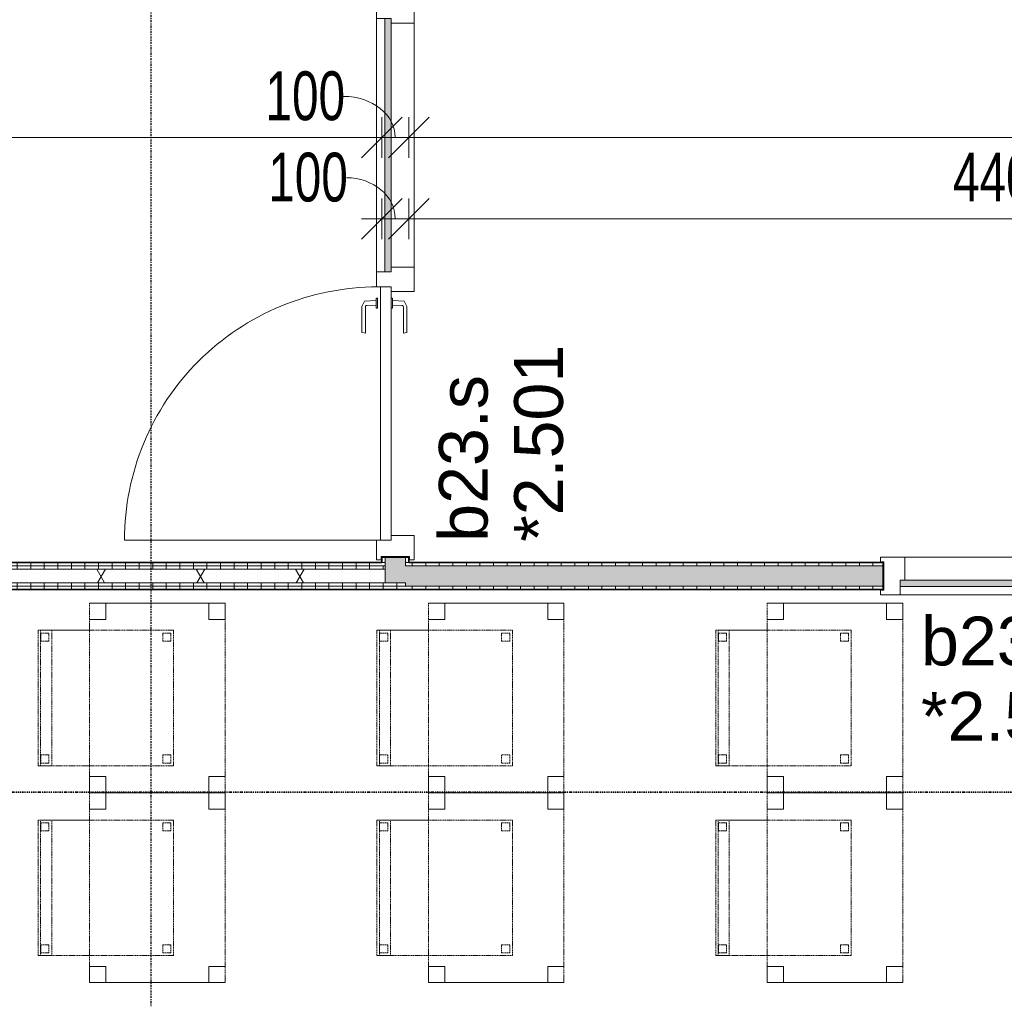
# Model space of a CAD drawing. Header units: millimetres. Extents: x -80560 to 110805, y -11020 to 52719.
# Tile 14 of 182: x 39809 to 43442, y 16538 to 20153. Entities that reach past the tile are written whole.
import ezdxf

# ---------------------------------------------------------------- set-up
doc = ezdxf.new("R2010")
doc.units = ezdxf.units.MM
for name, pattern in [('CENTER2', [20, 8, -4, 4, -4]), ('DASHDOT2', [8, 4, -2, 0, -2]), ('DASHED2', [6, 4, -2])]:
    doc.linetypes.add(name, pattern=pattern)
for name, color, linetype, lineweight in [('A-ANNO-DIMS', 211, 'Continuous', 9), ('A-ANNO-DIMS-100', 211, 'Continuous', 9), ('A-DOOR', 31, 'Continuous', 18), ('A-GLAZ', 151, 'Continuous', 18), ('A-GLAZ-IDEN', 152, 'Continuous', 18), ('A-WALL', 113, 'Continuous', 35), ('A-WALL-PATT', 111, 'Continuous', 35), ('G-ANNO-SYMB', 111, 'Continuous', 9), ('I-FURN', 30, 'Continuous', 18), ('I-WALL', 2, 'Continuous', 18), ('S-GRID', 1, 'Continuous', 9)]:
    doc.layers.add(name, color=color, linetype=linetype, lineweight=lineweight)
doc.styles.add('Arial', font='arial.ttf', dxfattribs={"height": 180})
doc.styles.add('Arial_6', font='arial.ttf', dxfattribs={"width": 0.7, "height": 180})
doc.dimstyles.new('n3o_1_8', dxfattribs={"dimscale": 304.8, "dimtxt": 183.646692, "dimasz": 0.492126, "dimexe": 0.246063, "dimexo": 0.0625, "dimgap": 0.032808, "dimtad": 1, "dimdec": 0, "dimdsep": 46, "dimtxsty": 'Arial_6', "dimblk1": 'OBLIQUE', "dimblk2": 'OBLIQUE', "dimsah": 1, "dimcen": 0.09, "dimdle": 0.246063, "dimazin": 0, "dimtfac": 1, "dimtdec": 4, "dimtix": 1, "dimtmove": 0, "dimatfit": 3, "dimfxl": 0.246063, "dimfxlon": 1, "dimtvp": 1, "dimtolj": 1, "dimtzin": 0, "dimarcsym": 2})
doc.dimstyles.new('n3o_1_8_1', dxfattribs={"dimscale": 304.8, "dimtxt": 183.646692, "dimasz": 0.492126, "dimexe": 0.246063, "dimexo": 0.0625, "dimgap": 0.032808, "dimtad": 1, "dimdec": 0, "dimdsep": 46, "dimtxsty": 'Arial_6', "dimblk1": 'OBLIQUE', "dimblk2": 'OBLIQUE', "dimsah": 1, "dimcen": 0.09, "dimdle": 0.246063, "dimazin": 0, "dimtfac": 1, "dimtdec": 4, "dimtix": 1, "dimtmove": 1, "dimatfit": 3, "dimfxl": 0.246063, "dimfxlon": 1, "dimtvp": 1, "dimtolj": 1, "dimtzin": 0, "dimarcsym": 2})
pattern_1 = [(360, (41144.82, 19150), (9e-14, 50), [])]
pattern_2 = [(90, (39200.07, 18050), (-50, 2e-13), [])]
pattern_3 = [(270, (46107.32, 18150), (50, 2e-13), [])]

# ---------------------------------------------------------------- blocks, each defined once
blk = doc.blocks.new('82_tafel1 - tafel 500x700 2-30664860-DO_02 tweede verdieping')
at = {"layer": 'I-FURN', "linetype": 'DASHED2'}
for p, q in [((-350, -250), (-350, 250)), ((-350, 250), (350, 250)), ((350, 250), (-350, 250)), ((-350, 250), (-350, -250)), ((-350, 250), (-350, 190)), ((-290, 250), (-350, 250)), ((-290, 190), (-290, 250)), ((-290, 250), (290, 250)), ((-290, 250), (-290, 190)), ((290, 250), (290, 190)), ((290, 190), (290, 250)), ((350, 250), (290, 250)), ((350, 250), (350, -250)), ((350, -250), (350, 250)), ((350, 190), (350, 250)), ((-350, -190), (-350, 190)), ((-350, 190), (-290, 190)), ((-290, 190), (-350, 190)), ((290, 190), (350, 190)), ((350, 190), (290, 190)), ((350, 190), (350, -190)), ((-290, -190), (-350, -190)), ((-350, -190), (-290, -190)), ((-350, -190), (-350, -250)), ((-290, -250), (-290, -190)), ((-290, -190), (-290, -250)), ((350, -190), (290, -190)), ((290, -190), (290, -250)), ((290, -250), (290, -190)), ((290, -190), (350, -190)), ((350, -250), (350, -190)), ((350, -250), (-350, -250)), ((-350, -250), (350, -250)), ((-350, -250), (-290, -250)), ((290, -250), (-290, -250)), ((290, -250), (350, -250))]:
    blk.add_line(p, q, dxfattribs=at)
blk = doc.blocks.new('82_zitmeubel - stoel 500x500-V243-DO_02 tweede verdieping')
at = {"layer": 'I-FURN', "linetype": 'DASHED2'}
for p, q in [((-192.1, 263), (-192.1, 73)), ((-192.1, 254.1), (-192.1, 263)), ((307.9, 263), (-192.1, 263)), ((307.9, 263), (-192.1, 263)), ((307.9, 73), (307.9, 263)), ((307.9, 263), (307.9, 254.1)), ((-192.1, 213), (-192.1, 254.1)), ((-192.1, 254.1), (307.9, 254.1)), ((-182.1, 252), (-182.1, 224)), ((-182.1, 224), (-182.1, 252)), ((-153.1, 253), (-181.1, 253)), ((-181.1, 253), (-153.1, 253)), ((-181.1, 223), (-153.1, 223)), ((-153.1, 223), (-181.1, 223)), ((-152.1, 224), (-152.1, 252)), ((-152.1, 252), (-152.1, 224)), ((267.9, 252), (267.9, 224)), ((267.9, 224), (267.9, 252)), ((296.9, 253), (268.9, 253)), ((268.9, 253), (296.9, 253)), ((268.9, 223), (296.9, 223)), ((296.9, 223), (268.9, 223)), ((297.9, 224), (297.9, 252)), ((297.9, 252), (297.9, 224)), ((307.9, 254.1), (307.9, 213)), ((-192.1, 73), (-192.1, 213)), ((-192.1, 213), (307.9, 213)), ((307.9, 213), (307.9, 73)), ((-192.1, 73), (-192.1, -237)), ((-192.1, -237), (-192.1, 73)), ((307.9, -237), (307.9, 73)), ((307.9, 73), (307.9, -237)), ((-182.1, -198), (-182.1, -226)), ((-182.1, -226), (-182.1, -198)), ((-153.1, -197), (-181.1, -197)), ((-181.1, -197), (-153.1, -197)), ((-152.1, -226), (-152.1, -198)), ((-152.1, -198), (-152.1, -226)), ((267.9, -198), (267.9, -226)), ((267.9, -226), (267.9, -198)), ((296.9, -197), (268.9, -197)), ((268.9, -197), (296.9, -197)), ((297.9, -226), (297.9, -198)), ((297.9, -198), (297.9, -226)), ((307.9, -237), (-192.1, -237)), ((307.9, -237), (-192.1, -237)), ((-181.1, -227), (-153.1, -227)), ((-153.1, -227), (-181.1, -227)), ((268.9, -227), (296.9, -227)), ((296.9, -227), (268.9, -227))]:
    blk.add_line(p, q, dxfattribs=at)
for centre, start, end in [((-181.1, 252), 90, 180), ((-181.1, 252), 90, 180), ((-181.1, 224), 180, 270), ((-181.1, 224), 180, 270), ((-153.1, 252), 0, 90), ((-153.1, 252), 0, 90), ((-153.1, 224), 270, 0), ((-153.1, 224), 270, 0), ((268.9, 252), 90, 180), ((268.9, 252), 90, 180), ((268.9, 224), 180, 270), ((268.9, 224), 180, 270), ((296.9, 252), 0, 90), ((296.9, 252), 0, 90), ((296.9, 224), 270, 0), ((296.9, 224), 270, 0), ((-181.1, -198), 90, 180), ((-181.1, -198), 105, 180), ((-181.1, -198), 90, 105), ((-153.1, -198), 0, 90), ((-153.1, -198), 75, 90), ((-153.1, -198), 45, 75), ((-153.1, -198), 0, 45), ((268.9, -198), 90, 180), ((268.9, -198), 90, 180), ((296.9, -198), 0, 90), ((296.9, -198), 30, 90), ((296.9, -198), 0, 30), ((-181.1, -226), 180, 270), ((-181.1, -226), 180, 255), ((-181.1, -226), 255, 270), ((-153.1, -226), 270, 0), ((-153.1, -226), 270, 330), ((-153.1, -226), 330, 0), ((268.9, -226), 180, 270), ((268.9, -226), 180, 210), ((268.9, -226), 210, 255), ((268.9, -226), 255, 270), ((296.9, -226), 270, 0), ((296.9, -226), 270, 315), ((296.9, -226), 315, 0)]:
    blk.add_arc(centre, 1, start, end, dxfattribs=at)
blk = doc.blocks.new('82_zitmeubel - stoel 500x500-V244-DO_02 tweede verdieping')
at = {"layer": 'I-FURN', "linetype": 'DASHED2'}
for p, q in [((-192.1, 263), (-192.1, 73)), ((-192.1, 254.1), (-192.1, 263)), ((307.9, 263), (-192.1, 263)), ((307.9, 263), (-192.1, 263)), ((307.9, 73), (307.9, 263)), ((307.9, 263), (307.9, 254.1)), ((-192.1, 213), (-192.1, 254.1)), ((-192.1, 254.1), (307.9, 254.1)), ((-182.1, 252), (-182.1, 224)), ((-182.1, 224), (-182.1, 252)), ((-153.1, 253), (-181.1, 253)), ((-181.1, 253), (-153.1, 253)), ((-181.1, 223), (-153.1, 223)), ((-153.1, 223), (-181.1, 223)), ((-152.1, 224), (-152.1, 252)), ((-152.1, 252), (-152.1, 224)), ((267.9, 252), (267.9, 224)), ((267.9, 224), (267.9, 252)), ((296.9, 253), (268.9, 253)), ((268.9, 253), (296.9, 253)), ((268.9, 223), (296.9, 223)), ((296.9, 223), (268.9, 223)), ((297.9, 224), (297.9, 252)), ((297.9, 252), (297.9, 224)), ((307.9, 254.1), (307.9, 213)), ((-192.1, 73), (-192.1, 213)), ((-192.1, 213), (307.9, 213)), ((307.9, 213), (307.9, 73)), ((-192.1, 73), (-192.1, -237)), ((-192.1, -237), (-192.1, 73)), ((307.9, -237), (307.9, 73)), ((307.9, 73), (307.9, -237)), ((-182.1, -198), (-182.1, -226)), ((-182.1, -226), (-182.1, -198)), ((-153.1, -197), (-181.1, -197)), ((-181.1, -197), (-153.1, -197)), ((-152.1, -226), (-152.1, -198)), ((-152.1, -198), (-152.1, -226)), ((267.9, -198), (267.9, -226)), ((267.9, -226), (267.9, -198)), ((296.9, -197), (268.9, -197)), ((268.9, -197), (296.9, -197)), ((297.9, -226), (297.9, -198)), ((297.9, -198), (297.9, -226)), ((307.9, -237), (-192.1, -237)), ((307.9, -237), (-192.1, -237)), ((-181.1, -227), (-153.1, -227)), ((-153.1, -227), (-181.1, -227)), ((268.9, -227), (296.9, -227)), ((296.9, -227), (268.9, -227))]:
    blk.add_line(p, q, dxfattribs=at)
for centre, start, end in [((-181.1, 252), 90, 180), ((-181.1, 252), 90, 180), ((-181.1, 224), 180, 270), ((-181.1, 224), 180, 270), ((-153.1, 252), 0, 90), ((-153.1, 252), 0, 90), ((-153.1, 224), 270, 0), ((-153.1, 224), 270, 0), ((268.9, 252), 90, 180), ((268.9, 252), 90, 180), ((268.9, 224), 180, 270), ((268.9, 224), 180, 270), ((296.9, 252), 0, 90), ((296.9, 252), 0, 90), ((296.9, 224), 270, 0), ((296.9, 224), 270, 0), ((-181.1, -198), 90, 180), ((-181.1, -198), 120, 165), ((-181.1, -198), 165, 180), ((-181.1, -198), 90, 120), ((-153.1, -198), 0, 90), ((-153.1, -198), 15, 90), ((-153.1, -198), 0, 15), ((268.9, -198), 90, 180), ((268.9, -198), 90, 165), ((268.9, -198), 165, 180), ((296.9, -198), 0, 90), ((296.9, -198), 60, 90), ((296.9, -198), 15, 60), ((296.9, -198), 0, 15), ((-181.1, -226), 180, 270), ((-181.1, -226), 180, 240), ((-181.1, -226), 240, 270), ((-153.1, -226), 270, 0), ((-153.1, -226), 270, 315), ((-153.1, -226), 315, 0), ((268.9, -226), 180, 270), ((268.9, -226), 180, 225), ((268.9, -226), 225, 270), ((296.9, -226), 270, 0), ((296.9, -226), 270, 300), ((296.9, -226), 300, 0)]:
    blk.add_arc(centre, 1, start, end, dxfattribs=at)
blk = doc.blocks.new('82_zitmeubel - stoel 500x500-V245-DO_02 tweede verdieping')
at = {"layer": 'I-FURN', "linetype": 'DASHED2'}
for p, q in [((-192.1, 263), (-192.1, 73)), ((-192.1, 254.1), (-192.1, 263)), ((307.9, 263), (-192.1, 263)), ((307.9, 263), (-192.1, 263)), ((307.9, 73), (307.9, 263)), ((307.9, 263), (307.9, 254.1)), ((-192.1, 213), (-192.1, 254.1)), ((-192.1, 254.1), (307.9, 254.1)), ((-182.1, 252), (-182.1, 224)), ((-182.1, 224), (-182.1, 252)), ((-153.1, 253), (-181.1, 253)), ((-181.1, 253), (-153.1, 253)), ((-181.1, 223), (-153.1, 223)), ((-153.1, 223), (-181.1, 223)), ((-152.1, 224), (-152.1, 252)), ((-152.1, 252), (-152.1, 224)), ((267.9, 252), (267.9, 224)), ((267.9, 224), (267.9, 252)), ((296.9, 253), (268.9, 253)), ((268.9, 253), (296.9, 253)), ((268.9, 223), (296.9, 223)), ((296.9, 223), (268.9, 223)), ((297.9, 224), (297.9, 252)), ((297.9, 252), (297.9, 224)), ((307.9, 254.1), (307.9, 213)), ((-192.1, 73), (-192.1, 213)), ((-192.1, 213), (307.9, 213)), ((307.9, 213), (307.9, 73)), ((-192.1, 73), (-192.1, -237)), ((-192.1, -237), (-192.1, 73)), ((307.9, -237), (307.9, 73)), ((307.9, 73), (307.9, -237)), ((-182.1, -198), (-182.1, -226)), ((-182.1, -226), (-182.1, -198)), ((-153.1, -197), (-181.1, -197)), ((-181.1, -197), (-153.1, -197)), ((-152.1, -226), (-152.1, -198)), ((-152.1, -198), (-152.1, -226)), ((267.9, -198), (267.9, -226)), ((267.9, -226), (267.9, -198)), ((296.9, -197), (268.9, -197)), ((268.9, -197), (296.9, -197)), ((297.9, -226), (297.9, -198)), ((297.9, -198), (297.9, -226)), ((307.9, -237), (-192.1, -237)), ((307.9, -237), (-192.1, -237)), ((-181.1, -227), (-153.1, -227)), ((-153.1, -227), (-181.1, -227)), ((268.9, -227), (296.9, -227)), ((296.9, -227), (268.9, -227))]:
    blk.add_line(p, q, dxfattribs=at)
for centre, start, end in [((-181.1, 252), 90, 180), ((-181.1, 252), 90, 180), ((-181.1, 224), 180, 270), ((-181.1, 224), 180, 270), ((-153.1, 252), 0, 90), ((-153.1, 252), 0, 90), ((-153.1, 224), 270, 0), ((-153.1, 224), 270, 0), ((268.9, 252), 90, 180), ((268.9, 252), 90, 180), ((268.9, 224), 180, 270), ((268.9, 224), 180, 270), ((296.9, 252), 0, 90), ((296.9, 252), 0, 90), ((296.9, 224), 270, 0), ((296.9, 224), 270, 0), ((-181.1, -198), 90, 180), ((-181.1, -198), 120, 180), ((-181.1, -198), 90, 120), ((-153.1, -198), 0, 90), ((-153.1, -198), 0, 90), ((268.9, -198), 90, 180), ((268.9, -198), 90, 180), ((296.9, -198), 0, 90), ((296.9, -198), 0, 90), ((-181.1, -226), 180, 270), ((-181.1, -226), 180, 270), ((-153.1, -226), 270, 0), ((-153.1, -226), 270, 0), ((268.9, -226), 180, 270), ((268.9, -226), 180, 270), ((296.9, -226), 270, 0), ((296.9, -226), 270, 0)]:
    blk.add_arc(centre, 1, start, end, dxfattribs=at)
blk = doc.blocks.new('82_zitmeubel - stoel 500x500-V246-DO_02 tweede verdieping')
at = {"layer": 'I-FURN', "linetype": 'DASHED2'}
for p, q in [((-192.1, 263), (-192.1, 73)), ((-192.1, 254.1), (-192.1, 263)), ((307.9, 263), (-192.1, 263)), ((307.9, 263), (-192.1, 263)), ((307.9, 73), (307.9, 263)), ((307.9, 263), (307.9, 254.1)), ((-192.1, 213), (-192.1, 254.1)), ((-192.1, 254.1), (307.9, 254.1)), ((-182.1, 252), (-182.1, 224)), ((-182.1, 224), (-182.1, 252)), ((-153.1, 253), (-181.1, 253)), ((-181.1, 253), (-153.1, 253)), ((-181.1, 223), (-153.1, 223)), ((-153.1, 223), (-181.1, 223)), ((-152.1, 224), (-152.1, 252)), ((-152.1, 252), (-152.1, 224)), ((267.9, 252), (267.9, 224)), ((267.9, 224), (267.9, 252)), ((296.9, 253), (268.9, 253)), ((268.9, 253), (296.9, 253)), ((268.9, 223), (296.9, 223)), ((296.9, 223), (268.9, 223)), ((297.9, 224), (297.9, 252)), ((297.9, 252), (297.9, 224)), ((307.9, 254.1), (307.9, 213)), ((-192.1, 73), (-192.1, 213)), ((-192.1, 213), (307.9, 213)), ((307.9, 213), (307.9, 73)), ((-192.1, 73), (-192.1, -237)), ((-192.1, -237), (-192.1, 73)), ((307.9, -237), (307.9, 73)), ((307.9, 73), (307.9, -237)), ((-182.1, -198), (-182.1, -226)), ((-182.1, -226), (-182.1, -198)), ((-153.1, -197), (-181.1, -197)), ((-181.1, -197), (-153.1, -197)), ((-152.1, -226), (-152.1, -198)), ((-152.1, -198), (-152.1, -226)), ((267.9, -198), (267.9, -226)), ((267.9, -226), (267.9, -198)), ((296.9, -197), (268.9, -197)), ((268.9, -197), (296.9, -197)), ((297.9, -226), (297.9, -198)), ((297.9, -198), (297.9, -226)), ((307.9, -237), (-192.1, -237)), ((307.9, -237), (-192.1, -237)), ((-181.1, -227), (-153.1, -227)), ((-153.1, -227), (-181.1, -227)), ((268.9, -227), (296.9, -227)), ((296.9, -227), (268.9, -227))]:
    blk.add_line(p, q, dxfattribs=at)
for centre, start, end in [((-181.1, 252), 90, 180), ((-181.1, 252), 90, 180), ((-181.1, 224), 180, 270), ((-181.1, 224), 180, 270), ((-153.1, 252), 0, 90), ((-153.1, 252), 0, 90), ((-153.1, 224), 270, 0), ((-153.1, 224), 270, 0), ((268.9, 252), 90, 180), ((268.9, 252), 90, 180), ((268.9, 224), 180, 270), ((268.9, 224), 180, 270), ((296.9, 252), 0, 90), ((296.9, 252), 0, 90), ((296.9, 224), 270, 0), ((296.9, 224), 270, 0), ((-181.1, -198), 90, 180), ((-181.1, -198), 90, 180), ((-153.1, -198), 0, 90), ((-153.1, -198), 15, 90), ((-153.1, -198), 0, 15), ((268.9, -198), 90, 180), ((268.9, -198), 90, 180), ((296.9, -198), 0, 90), ((296.9, -198), 0, 90), ((-181.1, -226), 180, 270), ((-181.1, -226), 180, 210), ((-181.1, -226), 210, 270), ((-153.1, -226), 270, 0), ((-153.1, -226), 270, 345), ((-153.1, -226), 345, 0), ((268.9, -226), 180, 270), ((268.9, -226), 180, 270), ((296.9, -226), 270, 0), ((296.9, -226), 270, 0)]:
    blk.add_arc(centre, 1, start, end, dxfattribs=at)
blk = doc.blocks.new('82_zitmeubel - stoel 500x500-V57-DO_02 tweede verdieping')
at = {"layer": 'I-FURN', "linetype": 'DASHED2'}
for p, q in [((-192.1, 263), (-192.1, 73)), ((-192.1, 254.1), (-192.1, 263)), ((307.9, 263), (-192.1, 263)), ((307.9, 263), (-192.1, 263)), ((307.9, 73), (307.9, 263)), ((307.9, 263), (307.9, 254.1)), ((-192.1, 213), (-192.1, 254.1)), ((-192.1, 254.1), (307.9, 254.1)), ((-182.1, 252), (-182.1, 224)), ((-182.1, 224), (-182.1, 252)), ((-153.1, 253), (-181.1, 253)), ((-181.1, 253), (-153.1, 253)), ((-181.1, 223), (-153.1, 223)), ((-153.1, 223), (-181.1, 223)), ((-152.1, 224), (-152.1, 252)), ((-152.1, 252), (-152.1, 224)), ((267.9, 252), (267.9, 224)), ((267.9, 224), (267.9, 252)), ((296.9, 253), (268.9, 253)), ((268.9, 253), (296.9, 253)), ((268.9, 223), (296.9, 223)), ((296.9, 223), (268.9, 223)), ((297.9, 224), (297.9, 252)), ((297.9, 252), (297.9, 224)), ((307.9, 254.1), (307.9, 213)), ((-192.1, 73), (-192.1, 213)), ((-192.1, 213), (307.9, 213)), ((307.9, 213), (307.9, 73)), ((-192.1, 73), (-192.1, -237)), ((-192.1, -237), (-192.1, 73)), ((307.9, -237), (307.9, 73)), ((307.9, 73), (307.9, -237)), ((-182.1, -198), (-182.1, -226)), ((-182.1, -226), (-182.1, -198)), ((-153.1, -197), (-181.1, -197)), ((-181.1, -197), (-153.1, -197)), ((-152.1, -226), (-152.1, -198)), ((-152.1, -198), (-152.1, -226)), ((267.9, -198), (267.9, -226)), ((267.9, -226), (267.9, -198)), ((296.9, -197), (268.9, -197)), ((268.9, -197), (296.9, -197)), ((297.9, -226), (297.9, -198)), ((297.9, -198), (297.9, -226)), ((307.9, -237), (-192.1, -237)), ((307.9, -237), (-192.1, -237)), ((-181.1, -227), (-153.1, -227)), ((-153.1, -227), (-181.1, -227)), ((268.9, -227), (296.9, -227)), ((296.9, -227), (268.9, -227))]:
    blk.add_line(p, q, dxfattribs=at)
for centre, start, end in [((-181.1, 252), 90, 180), ((-181.1, 252), 90, 180), ((-181.1, 224), 180, 270), ((-181.1, 224), 180, 270), ((-153.1, 252), 0, 90), ((-153.1, 252), 0, 90), ((-153.1, 224), 270, 0), ((-153.1, 224), 270, 0), ((268.9, 252), 90, 180), ((268.9, 252), 90, 180), ((268.9, 224), 180, 270), ((268.9, 224), 180, 270), ((296.9, 252), 0, 90), ((296.9, 252), 0, 90), ((296.9, 224), 270, 0), ((296.9, 224), 270, 0), ((-181.1, -198), 90, 180), ((-181.1, -198), 90, 180), ((-153.1, -198), 0, 90), ((-153.1, -198), 0, 90), ((268.9, -198), 90, 180), ((268.9, -198), 90, 180), ((296.9, -198), 0, 90), ((296.9, -198), 0, 90), ((-181.1, -226), 180, 270), ((-181.1, -226), 180, 270), ((-153.1, -226), 270, 0), ((-153.1, -226), 270, 0), ((268.9, -226), 180, 270), ((268.9, -226), 180, 270), ((296.9, -226), 270, 0), ((296.9, -226), 270, 0)]:
    blk.add_arc(centre, 1, start, end, dxfattribs=at)
blk = doc.blocks.new('32_n3o_deur_enkel met zijlicht - 90x139_17_K_930_2410x2070_deur glasstrook-33349589-DO_02 tweede verdieping')
at = {"layer": 'A-GLAZ'}
for p, q in [((-1035, 70), (-945, 70)), ((-1035, 53), (-1035, 70)), ((-1023, 53), (-1035, 53)), ((-1023, -52), (-1023, 53)), ((-945, 70), (-945, -15)), ((-45, 70), (-945, 70)), ((-45, 70), (45, 70)), ((-45, -15), (-45, 70)), ((45, 70), (45, -15)), ((945, 70), (1035, 70)), ((945, -15), (945, 70)), ((1023, 53), (1023, -52)), ((1035, 53), (1023, 53)), ((1035, 70), (1035, 53)), ((-1035, -52), (-1023, -52)), ((-1035, -69), (-1035, -52)), ((-962, -69), (-1035, -69)), ((-962, -39), (-962, -69)), ((-962, -69), (-28, -69)), ((-28, -69), (-28, -39)), ((28, -69), (-28, -69)), ((28, -55), (28, -69)), ((962, -69), (962, -55)), ((1035, -69), (962, -69)), ((1023, -52), (1035, -52)), ((1035, -52), (1035, -69))]:
    blk.add_line(p, q, dxfattribs=at)
blk = doc.blocks.new('30_n3o_raam_vast - 24mm-31742711-DO_02 tweede verdieping')
at = {"layer": 'A-DOOR'}
blk.add_hatch(color=256, dxfattribs=at).paths.add_polyline_path([(-934, -24), (0, -24), (0, 0), (-934, 0)], flags=0)
for p, q in [((-934, -24), (-934, 0)), ((-934, 0), (0, 0)), ((0, 0), (0, -24)), ((0, -24), (-934, -24))]:
    blk.add_line(p, q, dxfattribs=at)
blk = doc.blocks.new('32_n3o_deur_enkel met zijlicht - 90x139_17_K_930_2410x2070_deur glasstrook-33349586-DO_02 tweede verdieping')
at = {"layer": 'A-GLAZ'}
for p, q in [((-1035, 70), (-945, 70)), ((-1035, 53), (-1035, 70)), ((-1023, 53), (-1035, 53)), ((-1023, -52), (-1023, 53)), ((-945, 70), (-945, -15)), ((-45, 70), (-945, 70)), ((-45, 70), (45, 70)), ((-45, -15), (-45, 70)), ((45, 70), (45, -15)), ((945, 70), (1035, 70)), ((945, -15), (945, 70)), ((1023, 53), (1023, -52)), ((1035, 53), (1023, 53)), ((1035, 70), (1035, 53)), ((-1035, -52), (-1023, -52)), ((-1035, -69), (-1035, -52)), ((-962, -69), (-1035, -69)), ((-962, -39), (-962, -69)), ((-962, -69), (-28, -69)), ((-28, -69), (-28, -39)), ((28, -69), (-28, -69)), ((28, -55), (28, -69)), ((962, -69), (962, -55)), ((1035, -69), (962, -69)), ((1023, -52), (1035, -52)), ((1035, -52), (1035, -69))]:
    blk.add_line(p, q, dxfattribs=at)
blk = doc.blocks.new('30_n3o_deur_dicht - 40mm_draai_LS-31987325-DO_02 tweede verdieping')
at = {"layer": 'A-DOOR'}
for p, q in [((-934, -40), (-934, 0)), ((-934, 0), (0, 0)), ((0, 0), (0, -40)), ((0, -40), (-934, -40))]:
    blk.add_line(p, q, dxfattribs=at)
blk = doc.blocks.new('30_n3o_beslag_deurkruk_met_schild - std-887349-DO_02 tweede verdieping')
at = {"layer": 'A-DOOR'}
for p, q in [((-10, 5), (-7.8, 48.4)), ((-7.8, 48.4), (12.7, 58)), ((8.3, 39.7), (10, 5)), ((12.7, 58), (108, 58)), ((111, 45), (13.3, 45)), ((108, 58), (111, 45)), ((18.5, 5), (-18.5, 5)), ((-18.5, 5), (-18.5, 0)), ((18.5, 0), (18.5, 5))]:
    blk.add_line(p, q, dxfattribs=at)
at = {"layer": 'A-DOOR', "flags": 128}
blk.add_lwpolyline([(13.3, 45), (11.3, 44.6), (9.6, 43.4), (8.6, 41.7), (8.3, 39.7)], dxfattribs=at)
blk = doc.blocks.new('30_n3o_beslag_deurkruk_met_schild - std-V364-DO_02 tweede verdieping')
at = {"layer": 'A-DOOR'}
for p, q in [((18.5, 0), (-18.5, 0)), ((-18.5, 0), (-18.5, -5)), ((18.5, -5), (18.5, 0)), ((-18.5, -5), (18.5, -5)), ((-7.8, -48.4), (-10, -5)), ((10, -5), (8.3, -39.7)), ((12.7, -58), (-7.8, -48.4)), ((108, -58), (12.7, -58)), ((13.3, -45), (111, -45)), ((111, -45), (108, -58))]:
    blk.add_line(p, q, dxfattribs=at)
at = {"layer": 'A-DOOR', "flags": 128}
blk.add_lwpolyline([(8.3, -39.7), (8.6, -41.7), (9.6, -43.4), (11.3, -44.6), (13.3, -45)], dxfattribs=at)
blk = doc.blocks.new('00_n3o_symbool_swingangle - std-31756284-DO_02 tweede verdieping')
at = {"layer": 'A-DOOR'}
blk.add_line((-415, 10), (-415, 944), dxfattribs=at)
blk.add_arc((-415, 10), 934, 360, 90, dxfattribs=at)
blk = doc.blocks.new('DIMBLOCK252-DO_02 tweede verdieping')
at = {"layer": 'A-ANNO-DIMS-100'}
for p, q in [((37255.3, 19718.6), (37330.3, 19793.6)), ((37255.3, 19793.6), (37255.3, 19643.6)), ((37255.3, 19718.6), (37255.3, 19793.6)), ((41144.8, 19718.6), (41219.8, 19793.6)), ((41144.8, 19793.6), (41144.8, 19643.6)), ((41144.8, 19718.6), (41144.8, 19793.6)), ((37180.3, 19718.6), (41144.8, 19718.6)), ((37255.3, 19718.6), (37180.3, 19643.6)), ((41144.8, 19718.6), (41069.8, 19643.6))]:
    blk.add_line(p, q, dxfattribs=at)
at = {"layer": 'A-ANNO-DIMS-100', "color": 0, "insert": (39007.9, 19962.2), "char_height": 180, "width": 461.094, "attachment_point": 1, "line_spacing_factor": 0.941778, "style": 'Arial_6'}
blk.add_mtext('3890', dxfattribs=at)
blk = doc.blocks.new('_Oblique')
at = {"color": 0, "linetype": 'ByBlock', "lineweight": -2}
blk.add_line((-0.5, -0.5), (0.5, 0.5), dxfattribs=at)
blk = doc.blocks.new('DIMBLOCK253-DO_02 tweede verdieping')
at = {"layer": 'A-ANNO-DIMS-100'}
for p, q in [((41144.8, 19718.6), (41219.8, 19793.6)), ((41144.8, 19793.6), (41144.8, 19643.6)), ((41144.8, 19718.6), (41144.8, 19793.6)), ((41244.8, 19718.6), (41319.8, 19793.6)), ((41244.8, 19793.6), (41244.8, 19643.6)), ((41244.8, 19718.6), (41244.8, 19793.6)), ((41144.8, 19718.6), (41069.8, 19643.6)), ((41144.8, 19718.6), (41244.8, 19718.6)), ((41244.8, 19718.6), (41169.8, 19643.6))]:
    blk.add_line(p, q, dxfattribs=at)
blk.add_ellipse((41004.3, 19718.6), major_axis=(190.5, 0), ratio=0.793997, start_param=0, end_param=1.570796, dxfattribs=at)
at = {"layer": 'A-ANNO-DIMS-100', "color": 0, "insert": (40716.1, 19962.2), "char_height": 180, "width": 345.821, "attachment_point": 1, "line_spacing_factor": 0.941778, "style": 'Arial_6'}
blk.add_mtext('100', dxfattribs=at)
blk = doc.blocks.new('DIMBLOCK254-DO_02 tweede verdieping')
at = {"layer": 'A-ANNO-DIMS-100'}
for p, q in [((41244.8, 19718.6), (41319.8, 19793.6)), ((41244.8, 19793.6), (41244.8, 19643.6)), ((41244.8, 19718.6), (41244.8, 19793.6)), ((47144.8, 19718.6), (47219.8, 19793.6)), ((47144.8, 19793.6), (47144.8, 19643.6)), ((47144.8, 19718.6), (47144.8, 19793.6)), ((41244.8, 19718.6), (41169.8, 19643.6)), ((41244.8, 19718.6), (47144.8, 19718.6)), ((47144.8, 19718.6), (47069.8, 19643.6))]:
    blk.add_line(p, q, dxfattribs=at)
at = {"layer": 'A-ANNO-DIMS-100', "color": 0, "insert": (44002.7, 19962.2), "char_height": 180, "width": 461.094, "attachment_point": 1, "line_spacing_factor": 0.941778, "style": 'Arial_6'}
blk.add_mtext('5900', dxfattribs=at)
blk = doc.blocks.new('DIMBLOCK272-DO_02 tweede verdieping')
at = {"layer": 'A-ANNO-DIMS-100'}
for p, q in [((41144.8, 19418.6), (41219.8, 19493.6)), ((41144.8, 19493.6), (41144.8, 19343.6)), ((41144.8, 19418.6), (41144.8, 19493.6)), ((41244.8, 19418.6), (41319.8, 19493.6)), ((41244.8, 19493.6), (41244.8, 19343.6)), ((41244.8, 19418.6), (41244.8, 19493.6)), ((41069.8, 19418.6), (41244.8, 19418.6)), ((41144.8, 19418.6), (41069.8, 19343.6)), ((41244.8, 19418.6), (41169.8, 19343.6))]:
    blk.add_line(p, q, dxfattribs=at)
blk.add_ellipse((41014.5, 19418.6), major_axis=(180.3, 0), ratio=0.838756, start_param=0, end_param=1.570796, dxfattribs=at)
at = {"layer": 'A-ANNO-DIMS-100', "color": 0, "insert": (40726.3, 19662.2), "char_height": 180, "width": 345.821, "attachment_point": 1, "line_spacing_factor": 0.941778, "style": 'Arial_6'}
blk.add_mtext('100', dxfattribs=at)
blk = doc.blocks.new('DIMBLOCK273-DO_02 tweede verdieping')
at = {"layer": 'A-ANNO-DIMS-100'}
for p, q in [((41244.8, 19418.6), (41319.8, 19493.6)), ((41244.8, 19493.6), (41244.8, 19343.6)), ((41244.8, 19418.6), (41244.8, 19493.6)), ((45644.8, 19418.6), (45719.8, 19493.6)), ((45644.8, 19343.6), (45644.8, 19493.6)), ((41244.8, 19418.6), (41169.8, 19343.6)), ((41244.8, 19418.6), (45644.8, 19418.6)), ((45644.8, 19418.6), (45569.8, 19343.6)), ((45644.8, 19418.6), (45644.8, 19343.6))]:
    blk.add_line(p, q, dxfattribs=at)
at = {"layer": 'A-ANNO-DIMS-100', "color": 0, "insert": (43252.7, 19662.2), "char_height": 180, "width": 461.094, "attachment_point": 1, "line_spacing_factor": 0.941778, "style": 'Arial_6'}
blk.add_mtext('4400', dxfattribs=at)

msp = doc.modelspace()

# ---------------------------------------------------------------- hatches: boundary and pattern name
at = {"layer": 'A-WALL-PATT', "lineweight": 18}
h = msp.add_hatch(dxfattribs=at)
h.set_pattern_fill('FP_38', color=256, angle=90, style=0, pattern_type=2)
h.set_pattern_definition(pattern_1)
h.paths.add_polyline_path([(41157.3, 18137.5), (41157.3, 18170), (41144.8, 18170), (41144.8, 18137.5)], flags=0)
h.paths.add_polyline_path([(41144.8, 20220), (41157.3, 20220), (41157.3, 20337.5), (41144.8, 20337.5), (41144.8, 20250)], flags=0)
at = {"layer": 'A-WALL-PATT', "lineweight": 5}
h = msp.add_hatch(color=256, dxfattribs=at)
h.paths.add_polyline_path([(41232.3, 18075), (41232.3, 18170), (41157.3, 18170), (41157.3, 18075)], flags=0)
h.paths.add_polyline_path([(41232.3, 20220), (41232.3, 20262.5), (41157.3, 20262.5), (41157.3, 20220)], flags=0)
at = {"layer": 'A-WALL-PATT', "lineweight": 18}
h = msp.add_hatch(dxfattribs=at)
h.set_pattern_fill('FP_38', color=256, angle=90, style=0, pattern_type=2)
h.set_pattern_definition(pattern_1)
h.paths.add_polyline_path([(41244.8, 18137.5), (41244.8, 18170), (41232.3, 18170), (41232.3, 18137.5)], flags=0)
h.paths.add_polyline_path([(41244.8, 20220), (41244.8, 20250), (41232.3, 20250), (41232.3, 20220)], flags=0)
h = msp.add_hatch(dxfattribs=at)
h.set_pattern_fill('FP_51', color=256, angle=90, style=0, pattern_type=2)
h.set_pattern_definition(pattern_2)
h.paths.add_polyline_path([(41144.8, 18137.5), (41144.8, 18150), (37255.3, 18150), (37255.3, 18137.5), (40707.9, 18137.5)], flags=0)
h = msp.add_hatch(dxfattribs=at)
h.set_pattern_fill('FP_51', color=256, angle=90, style=0, pattern_type=2)
h.set_pattern_definition(pattern_2)
h.paths.add_polyline_path([(39533.2, 18125), (41157.3, 18125), (41157.3, 18137.5), (37255.3, 18137.5), (37255.3, 18125), (38358.5, 18125)], flags=0)
at = {"layer": 'A-WALL-PATT', "lineweight": 5}
h = msp.add_hatch(color=256, dxfattribs=at)
h.paths.add_polyline_path([(50692.7, 18062.5), (50969.8, 18062.5), (50969.8, 18137.5), (50369.8, 18137.5), (50369.8, 18062.5)], flags=0)
h.paths.add_polyline_path([(47756, 18062.5), (48319.8, 18062.5), (48319.8, 18137.5), (47404.8, 18137.5), (47404.8, 18062.5)], flags=0)
h.paths.add_polyline_path([(45044.8, 18062.5), (46344.8, 18062.5), (46344.8, 18137.5), (45044.8, 18137.5)], flags=0)
h.paths.add_polyline_path([(42994.8, 18062.5), (42994.8, 18137.5), (41232.3, 18137.5), (41232.3, 18062.5), (41882.6, 18062.5)], flags=0)
at = {"layer": 'A-WALL-PATT', "lineweight": 18}
h = msp.add_hatch(dxfattribs=at)
h.set_pattern_fill('FP_92', color=256, angle=-270, style=0, pattern_type=2)
h.set_pattern_definition(pattern_3)
h.paths.add_polyline_path([(50969.8, 18137.5), (50969.8, 18150), (50369.8, 18150), (50369.8, 18137.5), (50692.7, 18137.5)], flags=0)
h.paths.add_polyline_path([(47404.8, 18137.5), (48319.8, 18137.5), (48319.8, 18150), (47404.8, 18150)], flags=0)
h.paths.add_polyline_path([(46344.8, 18137.5), (46344.8, 18150), (45044.8, 18150), (45044.8, 18137.5)], flags=0)
h.paths.add_polyline_path([(41295.2, 18137.5), (42994.8, 18137.5), (42994.8, 18150), (41244.8, 18150), (41244.8, 18137.5)], flags=0)
h = msp.add_hatch(dxfattribs=at)
h.set_pattern_fill('FP_2', color=256, style=0, pattern_type=2)
h.set_pattern_definition([(60, (24894.82, 0), (-274.963, 158.75), []), (120, (24894.82, 0), (-274.963, -158.75), [])])
h.paths.add_polyline_path([(41144.8, 18075), (41157.3, 18075), (41157.3, 18125), (37255.3, 18125), (37255.3, 18075), (40707.9, 18075)], flags=0)
h = msp.add_hatch(dxfattribs=at)
h.set_pattern_fill('FP_51', color=256, angle=90, style=0, pattern_type=2)
h.set_pattern_definition(pattern_2)
h.paths.add_polyline_path([(41144.8, 18062.5), (41232.3, 18062.5), (41232.3, 18075), (37255.3, 18075), (37255.3, 18062.5), (40707.9, 18062.5)], flags=0)
h = msp.add_hatch(dxfattribs=at)
h.set_pattern_fill('FP_51', color=256, angle=90, style=0, pattern_type=2)
h.set_pattern_definition(pattern_2)
h.paths.add_polyline_path([(41244.8, 18050), (41244.8, 18062.5), (37255.3, 18062.5), (37255.3, 18050), (41232.3, 18050)], flags=0)
h = msp.add_hatch(dxfattribs=at)
h.set_pattern_fill('FP_92', color=256, angle=-270, style=0, pattern_type=2)
h.set_pattern_definition(pattern_3)
h.paths.add_polyline_path([(48319.8, 18050), (48319.8, 18062.5), (47404.8, 18062.5), (47404.8, 18050), (47756, 18050)], flags=0)
h.paths.add_polyline_path([(50969.8, 18050), (50969.8, 18062.5), (50369.8, 18062.5), (50369.8, 18050), (50692.7, 18050)], flags=0)
h.paths.add_polyline_path([(45657.3, 18050), (45657.3, 18062.5), (45044.8, 18062.5), (45044.8, 18050), (45644.8, 18050)], flags=0)
h.paths.add_polyline_path([(46344.8, 18050), (46344.8, 18062.5), (45732.3, 18062.5), (45732.3, 18050), (45744.8, 18050)], flags=0)
h.paths.add_polyline_path([(42994.8, 18050), (42994.8, 18062.5), (41244.8, 18062.5), (41244.8, 18050), (41882.6, 18050)], flags=0)

# ---------------------------------------------------------------- linework, layer by layer
at = {"layer": 'A-WALL', "lineweight": 18}
for p, q in [((41157.3, 18170), (41157.3, 18075)), ((41232.3, 18170), (41232.3, 18137.5)), ((37255.3, 18137.5), (41157.3, 18137.5)), ((42994.8, 18137.5), (41232.3, 18137.5)), ((37255.3, 18125), (41157.3, 18125)), ((37255.3, 18075), (41232.3, 18075)), ((42994.8, 18062.5), (37255.3, 18062.5)), ((41232.3, 18062.5), (41232.3, 18075))]:
    msp.add_line(p, q, dxfattribs=at)
at = {"layer": 'G-ANNO-SYMB', "linetype": 'DASHDOT2', "lineweight": 35}
msp.add_line((33930.3, 17302.3), (90250.9, 17302.3), dxfattribs=at)
at = {"layer": 'I-WALL', "lineweight": 35}
for p, q in [((41244.8, 18170), (41144.8, 18170)), ((41144.8, 18170), (41144.8, 18150)), ((41244.8, 18150), (41244.8, 18170)), ((41144.8, 18150), (37255.3, 18150)), ((42994.8, 18150), (41244.8, 18150)), ((42994.8, 18050), (42994.8, 18150)), ((37255.3, 18050), (42994.8, 18050))]:
    msp.add_line(p, q, dxfattribs=at)
at = {"layer": 'S-GRID', "linetype": 'CENTER2', "lineweight": 25}
msp.add_line((40294.8, 4383.3), (40294.8, 52119.1), dxfattribs=at)

# ---------------------------------------------------------------- block references
at = {"layer": 'A-DOOR'}
for name, p, rotation in [('30_n3o_raam_vast - 24mm-31742711-DO_02 tweede verdieping', (41179.8, 19223), 269.9999999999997), ('00_n3o_symbool_swingangle - std-31756284-DO_02 tweede verdieping', (41139.8, 18648), 89.9999999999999), ('30_n3o_deur_dicht - 40mm_draai_LS-31987325-DO_02 tweede verdieping', (41179.8, 18233), 269.9999999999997), ('30_n3o_beslag_deurkruk_met_schild - std-V364-DO_02 tweede verdieping', (41129.8, 19107), 270.0000000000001), ('30_n3o_beslag_deurkruk_met_schild - std-887349-DO_02 tweede verdieping', (41179.8, 19107), 269.9999999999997)]:
    msp.add_blockref(name, p, dxfattribs=dict(at, rotation=rotation))
msp.add_blockref('30_n3o_raam_vast - 24mm-31742711-DO_02 tweede verdieping', (43991.8, 18085), dxfattribs=at)
at = {"layer": 'A-GLAZ', "rotation": 269.9999999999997}
msp.add_blockref('32_n3o_deur_enkel met zijlicht - 90x139_17_K_930_2410x2070_deur glasstrook-33349586-DO_02 tweede verdieping', (41194.8, 19195), dxfattribs=at)
at = {"layer": 'A-GLAZ'}
msp.add_blockref('32_n3o_deur_enkel met zijlicht - 90x139_17_K_930_2410x2070_deur glasstrook-33349589-DO_02 tweede verdieping', (44019.8, 18100), dxfattribs=at)
at = {"layer": 'I-FURN', "linetype": 'DASHED2', "rotation": 89.99999999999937}
for name, p in [('82_tafel1 - tafel 500x700 2-30664860-DO_02 tweede verdieping', (40317.3, 17650)), ('82_tafel1 - tafel 500x700 2-30664860-DO_02 tweede verdieping', (41567.3, 17650)), ('82_tafel1 - tafel 500x700 2-30664860-DO_02 tweede verdieping', (42817.3, 17650)), ('82_zitmeubel - stoel 500x500-V244-DO_02 tweede verdieping', (40140.3, 17592.1)), ('82_zitmeubel - stoel 500x500-V246-DO_02 tweede verdieping', (41390.3, 17592.1)), ('82_zitmeubel - stoel 500x500-V57-DO_02 tweede verdieping', (42640.3, 17592.1)), ('82_tafel1 - tafel 500x700 2-30664860-DO_02 tweede verdieping', (40317.3, 16950)), ('82_tafel1 - tafel 500x700 2-30664860-DO_02 tweede verdieping', (41567.3, 16950)), ('82_tafel1 - tafel 500x700 2-30664860-DO_02 tweede verdieping', (42817.3, 16950)), ('82_zitmeubel - stoel 500x500-V243-DO_02 tweede verdieping', (40140.3, 16892.1)), ('82_zitmeubel - stoel 500x500-V245-DO_02 tweede verdieping', (41390.3, 16892.1)), ('82_zitmeubel - stoel 500x500-V57-DO_02 tweede verdieping', (42640.3, 16892.1))]:
    msp.add_blockref(name, p, dxfattribs=at)

# ---------------------------------------------------------------- texts
at = {"layer": 'A-GLAZ-IDEN', "lineweight": 9, "char_height": 180, "attachment_point": 1, "rotation": 90, "style": 'Arial'}
for s, insert, width in [('*2.501', (41633.5, 18226.5), 865.822), ('b23.s', (41355.7, 18226.5), 729.536)]:
    msp.add_mtext(s, dxfattribs=dict(at, insert=insert, width=width))
at = {"layer": 'A-GLAZ-IDEN', "lineweight": 9, "char_height": 180, "attachment_point": 1, "style": 'Arial'}
for s, insert, width in [('b23.s', (43134.4, 17950.4), 729.536), ('*2.503', (43134.4, 17672.6), 865.822)]:
    msp.add_mtext(s, dxfattribs=dict(at, insert=insert, width=width))

# ---------------------------------------------------------------- dimensions: what is measured, and where the dimension line sits
at = {"layer": 'A-ANNO-DIMS'}
for base, p1, p2, override, picture, middle in [((41144.8189632, 19718.55426), (37255.3189632, 19793.55426), (41144.8189632, 19793.55426), {"dimpost": '<>', "dimfxl": 3889.5}, 'DIMBLOCK252-DO_02 tweede verdieping', (39200.0689632, 19820.5187899)), ((47144.8, 19718.6), (41244.8, 19793.6), (47144.8, 19793.6), {"dimpost": '<>', "dimfxl": 5900}, 'DIMBLOCK254-DO_02 tweede verdieping', (44194.8, 19820.5)), ((45644.8, 19418.6), (41244.8, 19493.6), (45644.8, 19343.6), {"dimpost": '<>', "dimfxl": 4402.556076}, 'DIMBLOCK273-DO_02 tweede verdieping', (43444.8, 19520.5))]:
    dim = msp.add_linear_dim(base=base, p1=p1, p2=p2, dimstyle='n3o_1_8', override=override, dxfattribs=at)
    dim.commit()
    dim.dimension.update_dxf_attribs({"geometry": picture, "text_midpoint": middle})
for base, p1, p2, picture, middle in [((41244.8, 19718.6), (41144.8, 19793.6), (41244.8, 19793.6), 'DIMBLOCK253-DO_02 tweede verdieping', (40889, 19842.2)), ((41244.8, 19418.6), (41144.8, 19493.6), (41244.8, 19493.6), 'DIMBLOCK272-DO_02 tweede verdieping', (40899.2, 19542.2))]:
    dim = msp.add_linear_dim(base=base, p1=p1, p2=p2, dimstyle='n3o_1_8_1', override={"dimpost": '<>', "dimfxl": 100}, dxfattribs=at)
    dim.commit()
    dim.dimension.update_dxf_attribs({"geometry": picture, "text_midpoint": middle, "dimtype": 160})

doc.saveas('drawing.dxf')
